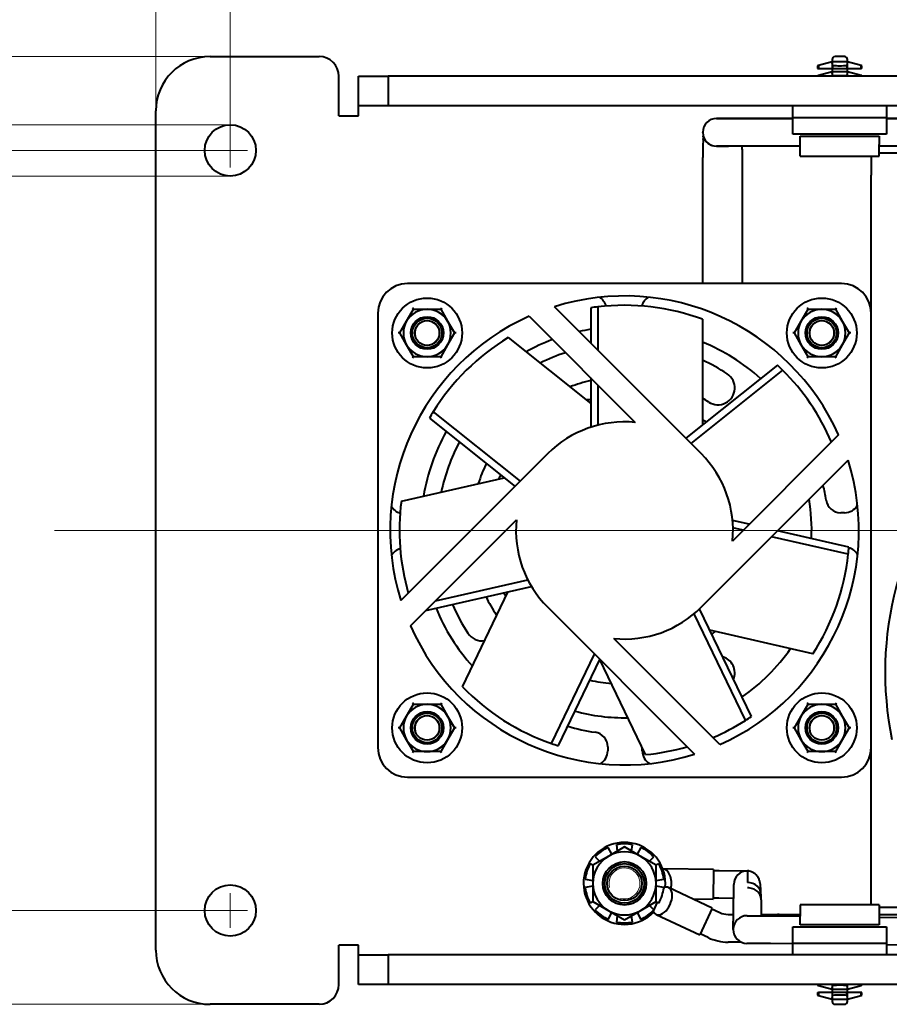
# Model space of a CAD drawing. Header units: millimetres. Extents: x 1 to 594, y -2 to 419.
# Tile 3 of 34: x 82 to 126, y 226 to 276. Entities that reach past the tile are written whole.
import ezdxf
from ezdxf.enums import TextEntityAlignment as Align
from ezdxf.lldxf.tags import DXFTag

# ---------------------------------------------------------------- set-up
doc = ezdxf.new("R2010")
doc.units = ezdxf.units.MM
for name, color, linetype in [('CABLAGGIO_2', 7, 'Continuous'), ('CB000604', 7, 'Continuous'), ('Default', 7, 'Continuous'), ('DV2_Default', 7, 'Continuous'), ('FS000018', 7, 'Continuous'), ('ME001043.02_REV.', 7, 'Continuous'), ('ME001044.02_REV.', 7, 'Continuous'), ('TO000152.00', 7, 'Continuous'), ('VI000004', 7, 'Continuous'), ('VI000018', 7, 'Continuous'), ('VI000050', 7, 'Continuous'), ('VN000022', 7, 'Continuous')]:
    doc.layers.add(name, color=color, linetype=linetype)
doc.styles.add('SEACAD_Solid_Edge_ISO', font='seiso.ttf')
doc.styles.add('SEACAD_Solid_Edge_ISO1_SymbolsI', font='semeci1.ttf')
doc.styles.add('SEACAD_Solid_Edge_ISOI', font='seisoi.ttf')
tags = doc.linetypes.add('CENTER2', pattern=[28.575, 19.05, -3.175, 3.175, -3.175]).pattern_tags.tags
tags[10:11] = [DXFTag(74, 4), DXFTag(75, 0), DXFTag(340, '0'), DXFTag(46, 0.0), DXFTag(50, 0.0), DXFTag(44, 0.0), DXFTag(45, 0.0)]
tags[8:9] = [DXFTag(74, 4), DXFTag(75, 0), DXFTag(340, '0'), DXFTag(46, 0.0), DXFTag(50, 0.0), DXFTag(44, 0.0), DXFTag(45, 0.0)]
tags[6:7] = [DXFTag(74, 4), DXFTag(75, 0), DXFTag(340, '0'), DXFTag(46, 0.0), DXFTag(50, 0.0), DXFTag(44, 0.0), DXFTag(45, 0.0)]
tags[4:5] = [DXFTag(74, 4), DXFTag(75, 0), DXFTag(340, '0'), DXFTag(46, 0.0), DXFTag(50, 0.0), DXFTag(44, 0.0), DXFTag(45, 0.0)]
doc.dimstyles.new('ISO', dxfattribs={"dimtxt": 3.5, "dimasz": 3.5, "dimexe": 1.75, "dimexo": 0, "dimgap": 0.875, "dimtad": 1, "dimlfac": 2, "dimtxsty": 'SEACAD_Solid_Edge_ISO', "dimblk1": '_SE_FILLED', "dimblk2": '_SE_FILLED', "dimsah": 1, "dimcen": 1.75, "dimadec": 1, "dimazin": 0, "dimtfac": 0.5, "dimtdec": 3, "dimtmove": 0, "dimatfit": 3, "dimfxl": 1, "dimarcsym": 0})

# ---------------------------------------------------------------- blocks, each defined once
blk = doc.blocks.new('SE2')
at = {"layer": 'CABLAGGIO_2', "color": 7, "linetype": 'Continuous', "lineweight": 40}
for p, q in [((117.387, 270.686), (118.792, 270.686)), ((118.092, 270.686), (117.387, 270.686)), ((119.392, 270.686), (118.092, 270.686)), ((118.792, 270.686), (121.262, 270.686)), ((121.262, 270.686), (119.392, 270.686)), ((126.012, 270.685), (144.762, 270.683)), ((144.762, 270.683), (126.012, 270.685)), ((116.692, 269.981), (116.692, 269.991)), ((118.791, 269.286), (117.386, 269.286)), ((117.386, 269.286), (117.391, 269.286)), ((117.391, 269.286), (117.991, 269.286)), ((117.991, 269.286), (117.996, 269.286)), ((121.637, 269.286), (118.791, 269.286)), ((145.137, 269.283), (125.637, 269.285)), ((118.691, 269.125), (118.691, 262.323)), ((116.691, 262.323), (116.691, 268.705))]:
    blk.add_line(p, q, dxfattribs=at)
for centre, radius, start, end in [((117.387, 269.991), 0.695, 89.9927, 179.9927), ((117.387, 269.991), 0.695, 89.9927, 179.9927), ((117.387, 269.981), 0.695, 179.9927, 269.9927), ((117.387, 269.981), 0.695, 195.8637, 269.9927), ((116.231, 269.709), 0.494, 350.4667, 9.5734), ((126.363, 268.887), 9.673, 175.6085, 181.0771), ((112.881, 269.201), 5.811, 359.2434, 0.8391)]:
    blk.add_arc(centre, radius, start, end, dxfattribs=at)
at = {"layer": 'CB000604', "color": 7, "linetype": 'Continuous', "lineweight": 40}
for p, q in [((117.233, 232.651), (114.685, 232.678)), ((117.233, 232.651), (117.217, 231.151)), ((117.233, 232.601), (117.519, 232.598)), ((117.519, 232.598), (118.783, 232.585)), ((118.783, 232.585), (118.817, 232.584)), ((118.817, 232.584), (118.964, 232.583)), ((118.964, 232.583), (118.957, 231.992)), ((118.246, 230.454), (118.261, 231.895)), ((116.187, 231.162), (117.217, 231.151)), ((117.504, 231.198), (117.218, 231.201)), ((118.254, 231.19), (117.504, 231.198)), ((119.653, 231.123), (119.646, 230.439)), ((119.653, 231.115), (119.653, 231.123)), ((118.237, 229.622), (118.246, 230.454)), ((119.646, 230.439), (119.645, 230.302)), ((118.94, 230.309), (120.145, 230.297)), ((120.145, 230.297), (121.637, 230.281)), ((125.637, 230.239), (145.137, 230.034)), ((118.237, 229.612), (118.237, 229.622)), ((120.13, 228.897), (118.925, 228.909)), ((121.262, 228.885), (120.13, 228.897)), ((144.762, 228.638), (126.012, 228.835))]:
    blk.add_line(p, q, dxfattribs=at)
for centre, start, end in [((118.956, 231.888), 89.3979, 179.3979), ((118.932, 229.614), 89.3979, 179.3979), ((118.932, 229.604), 179.3979, 269.3979)]:
    blk.add_arc(centre, 0.695, start, end, dxfattribs=at)
for centre, major_axis, ratio, start_param, end_param in [((114.678, 231.928), (-0.008, -0.75), 0.57735, 1.23479, 3.181162), ((118.904, 231.89), (-0.06, -0.692), 0.999744, 3.012379, 3.141593), ((118.951, 231.364), (-0.695, -0.026), 0.902444, 3.089165, 4.669678), ((119.542, 226.503), (0.057, 5.379), 0.022582, -0.536011, -0.444951)]:
    blk.add_ellipse(centre, major_axis=major_axis, ratio=ratio, start_param=start_param, end_param=end_param, dxfattribs=at)
for points, knots in [([(119.642, 231.45), (119.641, 231.48), (119.638, 231.566), (119.631, 231.7), (119.62, 231.833), (119.61, 231.925), (119.596, 232.003), (119.582, 232.062), (119.561, 232.127), (119.527, 232.205), (119.473, 232.295), (119.394, 232.388), (119.291, 232.471), (119.172, 232.536), (119.094, 232.556), (119.051, 232.566)], [0.0299807, 0.0299807, 0.0299807, 0.0299807, 0.0995571, 0.2573574, 0.4214443, 0.5795527, 0.6458578, 0.6928839, 0.7338792, 0.7737289, 0.8146892, 0.859766, 0.9079763, 0.9582247, 1, 1, 1, 1]), ([(119.653, 231.123), (119.654, 231.202), (119.637, 231.279), (119.586, 231.388), (119.565, 231.422), (119.515, 231.487), (119.486, 231.518), (119.391, 231.601), (119.314, 231.646), (119.147, 231.707), (119.055, 231.723), (118.964, 231.724)], [0, 0, 0, 0, 0.25, 0.25, 0.375, 0.375, 0.5, 0.5, 0.75, 0.75, 1, 1, 1, 1])]:
    blk.add_open_spline(points, degree=3, knots=knots, dxfattribs=at)
at = {"layer": 'DV2_Default', "color": 7, "linetype": 'CENTER2', "lineweight": 18}
for p, q in [((92.752, 269.948), (92.752, 268.198)), ((93.627, 269.073), (91.877, 269.073)), ((316.841, 249.823), (83.841, 249.823)), ((92.752, 231.449), (92.752, 229.699)), ((93.627, 230.574), (91.877, 230.574))]:
    blk.add_line(p, q, dxfattribs=at)
at = {"layer": 'FS000018', "color": 7, "linetype": 'Continuous', "lineweight": 40}
for p, q in [((123.874, 273.823), (123.399, 273.823)), ((122.555, 273.372), (122.512, 273.36)), ((122.512, 273.36), (122.512, 273.223)), ((123.249, 273.558), (122.555, 273.372)), ((122.555, 273.372), (122.555, 273.223)), ((123.249, 273.673), (123.249, 273.558)), ((124.024, 273.558), (123.249, 273.558)), ((123.249, 273.558), (123.249, 273.223)), ((123.273, 273.372), (123.249, 273.558)), ((123.273, 273.372), (123.273, 273.223)), ((124.024, 273.558), (124, 273.372)), ((124, 273.372), (124, 273.223)), ((124.024, 273.558), (124.024, 273.673)), ((124.718, 273.372), (124.024, 273.558)), ((124.024, 273.223), (124.024, 273.558)), ((124.762, 273.36), (124.718, 273.372)), ((124.718, 273.223), (124.718, 273.372)), ((124.762, 273.223), (124.762, 273.36)), ((122.512, 273.223), (122.555, 273.223)), ((122.512, 272.86), (122.555, 272.872)), ((122.512, 272.86), (122.512, 272.823)), ((122.555, 273.223), (123.249, 273.223)), ((123.249, 273.058), (122.555, 272.872)), ((122.555, 272.872), (122.555, 272.823)), ((123.249, 273.223), (123.249, 273.058)), ((123.249, 273.223), (123.273, 273.223)), ((124.024, 273.058), (123.249, 273.058)), ((123.273, 272.872), (123.249, 273.058)), ((123.249, 273.058), (123.249, 272.823)), ((123.273, 273.223), (124, 273.223)), ((123.273, 272.823), (123.273, 272.872)), ((124, 273.223), (124.024, 273.223)), ((124.024, 273.058), (124, 272.872)), ((124, 272.872), (124, 272.823)), ((124.024, 273.058), (124.024, 273.223)), ((124.024, 273.223), (124.718, 273.223)), ((124.718, 272.872), (124.024, 273.058)), ((124.024, 272.823), (124.024, 273.058)), ((124.762, 273.223), (124.718, 273.223)), ((124.762, 272.86), (124.718, 272.872)), ((124.718, 272.823), (124.718, 272.872)), ((124.762, 272.823), (124.762, 272.86)), ((121.262, 270.723), (121.262, 271.323)), ((126.012, 271.323), (126.012, 270.723)), ((126.012, 270.723), (121.262, 270.723)), ((121.262, 269.898), (121.262, 270.723)), ((126.012, 270.723), (126.012, 269.898)), ((126.012, 269.898), (121.262, 269.898)), ((121.262, 269.898), (121.262, 269.898)), ((126.012, 269.898), (121.262, 269.898)), ((121.637, 269.364), (121.637, 269.793)), ((121.637, 269.793), (125.637, 269.793)), ((125.637, 269.793), (125.637, 269.364)), ((126.012, 269.898), (126.012, 269.898)), ((121.637, 268.783), (121.637, 269.364)), ((125.637, 268.783), (125.637, 269.364)), ((121.637, 268.783), (125.637, 268.783)), ((125.637, 230.864), (121.637, 230.864)), ((121.637, 230.864), (121.637, 230.282)), ((125.637, 230.864), (125.637, 230.282)), ((121.637, 229.853), (121.637, 230.282)), ((125.637, 230.282), (125.637, 229.853)), ((121.262, 228.924), (121.262, 229.749)), ((121.262, 229.749), (126.012, 229.749)), ((121.262, 229.749), (126.012, 229.749)), ((121.262, 229.749), (121.262, 229.749)), ((125.637, 229.853), (121.637, 229.853)), ((126.012, 229.749), (126.012, 228.924)), ((126.012, 229.749), (126.012, 229.749)), ((121.262, 228.924), (126.012, 228.924)), ((121.262, 228.324), (121.262, 228.924)), ((126.012, 228.924), (126.012, 228.324)), ((122.512, 226.824), (122.512, 226.787)), ((122.512, 226.787), (122.555, 226.775)), ((122.512, 226.424), (122.555, 226.424)), ((122.512, 226.424), (122.512, 226.287)), ((122.555, 226.824), (122.555, 226.775)), ((122.555, 226.775), (123.249, 226.589)), ((122.555, 226.424), (122.555, 226.275)), ((123.249, 226.424), (122.555, 226.424)), ((123.249, 226.824), (123.249, 226.589)), ((123.249, 226.589), (123.273, 226.775)), ((123.249, 226.589), (123.249, 226.424)), ((123.249, 226.589), (124.024, 226.589)), ((123.249, 226.424), (123.249, 226.089)), ((123.273, 226.424), (123.249, 226.424)), ((123.273, 226.775), (123.273, 226.824)), ((124, 226.424), (123.273, 226.424)), ((123.273, 226.275), (123.273, 226.424)), ((124, 226.824), (124, 226.775)), ((124, 226.775), (124.024, 226.589)), ((124.024, 226.424), (124, 226.424)), ((124, 226.275), (124, 226.424)), ((124.024, 226.589), (124.024, 226.824)), ((124.024, 226.589), (124.718, 226.775)), ((124.024, 226.424), (124.024, 226.589)), ((124.718, 226.424), (124.024, 226.424)), ((124.024, 226.089), (124.024, 226.424)), ((124.718, 226.775), (124.718, 226.824)), ((124.762, 226.787), (124.718, 226.775)), ((124.762, 226.424), (124.718, 226.424)), ((124.718, 226.275), (124.718, 226.424)), ((124.762, 226.787), (124.762, 226.824)), ((124.762, 226.287), (124.762, 226.424)), ((122.512, 226.287), (122.555, 226.275)), ((122.555, 226.275), (123.249, 226.089)), ((123.249, 226.089), (123.273, 226.275)), ((123.249, 226.089), (123.249, 225.974)), ((123.249, 226.089), (124.024, 226.089)), ((124, 226.275), (124.024, 226.089)), ((124.024, 226.089), (124.718, 226.275)), ((124.024, 225.974), (124.024, 226.089)), ((124.718, 226.275), (124.762, 226.287)), ((123.399, 225.824), (123.874, 225.824))]:
    blk.add_line(p, q, dxfattribs=at)
for centre, start, end in [((123.399, 273.673), 90, 180), ((123.874, 273.673), 0, 90), ((123.399, 225.974), 180, 270), ((123.874, 225.974), 270, 0)]:
    blk.add_arc(centre, 0.15, start, end, dxfattribs=at)
for centre, major_axis in [((123.637, 273.769), (1.527, 0)), ((123.637, 273.269), (1.527, 0)), ((123.637, 226.378), (-1.527, 0)), ((123.637, 225.878), (-1.527, 0))]:
    blk.add_ellipse(centre, major_axis=major_axis, ratio=0.267949, start_param=4.472113, end_param=4.952665, dxfattribs=at)
at = {"layer": 'ME001043.02_REV.', "color": 7, "linetype": 'Continuous', "lineweight": 40}
for p, q in [((91.727, 273.823), (97.252, 273.823)), ((98.252, 270.823), (98.252, 272.823)), ((99.252, 272.823), (100.752, 272.823)), ((99.252, 271.323), (99.252, 272.823)), ((301.699, 272.823), (100.752, 272.823)), ((100.752, 272.823), (100.752, 271.323)), ((99.252, 270.823), (99.252, 271.323)), ((100.752, 271.323), (99.252, 271.323)), ((301.699, 271.323), (100.752, 271.323)), ((88.977, 228.573), (88.977, 271.073)), ((98.252, 270.823), (99.252, 270.823)), ((123.884, 250.723), (123.682, 250.723)), ((111.876, 238.86), (111.876, 238.657)), ((113.625, 238.665), (113.625, 238.827)), ((99.252, 228.824), (98.252, 228.824)), ((98.252, 226.823), (98.252, 228.824)), ((99.252, 228.324), (99.252, 228.824)), ((99.252, 228.324), (100.752, 228.324)), ((99.252, 226.824), (99.252, 228.324)), ((301.699, 228.324), (100.752, 228.324)), ((100.752, 228.324), (100.752, 226.824)), ((100.752, 226.824), (99.252, 226.824)), ((301.699, 226.824), (100.752, 226.824)), ((97.252, 225.823), (91.727, 225.823))]:
    blk.add_line(p, q, dxfattribs=at)
for centre, radius in [((92.752, 269.073), 1.3), ((102.726, 259.823), 0.75), ((102.726, 259.823), 0.625), ((122.726, 259.823), 0.75), ((122.726, 259.823), 0.625), ((102.726, 239.823), 0.75), ((102.726, 239.823), 0.625), ((122.726, 239.823), 0.75), ((122.726, 239.823), 0.625), ((112.726, 231.948), 1), ((112.726, 231.948), 0.875), ((92.752, 230.574), 1.3)]:
    blk.add_circle(centre, radius, dxfattribs=at)
for centre, radius, start, end in [((91.727, 271.073), 2.75, 90, 180), ((97.252, 272.823), 1, 0, 90), ((111.076, 260.982), 0.75, 16.0113, 59.7555), ((114.326, 260.989), 0.75, 120.4974, 164.2416), ((112.726, 249.823), 10.33, 99.5401, 102.8304), ((112.726, 249.823), 10.33, 110.7058, 118.8826), ((112.726, 249.823), 10.33, 48.1116, 67.454), ((112.726, 249.823), 9.487, 108.3868, 116.7528), ((112.726, 249.823), 9.487, 56.7198, 65.3243), ((112.726, 249.823), 7.779, 102.7148, 110.8191), ((117.463, 257.041), 0.854, 236.7198, 56.7198), ((110.972, 255.588), 0.854, 87.2157, 101.5786), ((112.726, 249.823), 7.779, 56.7198, 59.3905), ((112.726, 249.823), 6.879, 52.9821, 54.8483), ((112.726, 249.823), 10.33, 150.9687, 170.3111), ((112.726, 249.823), 9.487, 151.8251, 168.1814), ((112.726, 249.823), 7.779, 154.1434, 162.2477), ((112.726, 249.823), 6.879, 155.8392, 157.7054), ((112.726, 249.823), 10.33, 8.5603, 12.8304), ((112.726, 249.823), 9.487, 357.5394, 9.5691), ((123.682, 251.473), 0.75, 188.5603, 270), ((101.56, 251.423), 0.75, 210.4974, 254.2416), ((123.884, 251.473), 0.75, 270, 329.7555), ((112.726, 249.823), 7.779, 359.8577, 0.004), ((101.567, 248.174), 0.75, 106.0113, 149.7555), ((123.892, 248.223), 0.75, 30.4974, 74.2416), ((112.726, 249.823), 7.779, 205.572, 213.2802), ((112.726, 249.823), 6.879, 207.2678, 209.134), ((112.726, 249.823), 10.33, 202.3973, 221.7397), ((112.726, 249.823), 9.487, 203.2537, 213.2802), ((105.508, 245.086), 0.854, 29.5932, 33.2802), ((105.508, 245.086), 0.854, 213.2802, 278.9782), ((112.726, 249.823), 6.879, 310.1249, 311.9911), ((117.463, 242.606), 0.854, 338.0538, 73.3748), ((112.726, 249.823), 10.33, 305.2544, 324.5969), ((112.726, 249.823), 7.779, 257.0005, 265.1048), ((112.726, 249.823), 9.487, 254.6823, 271.0385), ((112.726, 249.823), 10.33, 253.8258, 261.6972), ((111.126, 238.86), 0.75, 0, 81.6972), ((111.126, 238.657), 0.75, 300.4974, 0), ((114.375, 238.665), 0.75, 180, 239.7555), ((91.727, 228.573), 2.75, 180, 270), ((97.252, 226.823), 1, 270, 0)]:
    blk.add_arc(centre, radius, start, end, dxfattribs=at)
at = {"layer": 'ME001043.02_REV.', "color": 7, "linetype": 'Continuous', "lineweight": 20}
for centre, radius in [((102.726, 259.823), 0.597), ((122.726, 259.823), 0.597), ((102.726, 239.823), 0.597), ((122.726, 239.823), 0.597), ((112.726, 231.948), 0.785)]:
    blk.add_arc(centre, radius, 255, 195, dxfattribs=at)
at = {"layer": 'ME001044.02_REV.', "color": 7, "linetype": 'Continuous', "lineweight": 40}
for p, q in [((142.726, 268.923), (125.637, 268.923)), ((125.226, 268.783), (125.226, 267.823)), ((125.226, 260.823), (125.226, 267.823)), ((125.226, 231.823), (125.226, 238.823)), ((125.226, 230.864), (125.226, 231.823)), ((142.726, 230.723), (125.637, 230.723))]:
    blk.add_line(p, q, dxfattribs=at)
at = {"layer": 'TO000152.00', "color": 7, "linetype": 'Continuous', "lineweight": 40}
for p, q in [((114.74, 231.741), (114.706, 231.668)), ((117.178, 230.7), (114.96, 231.734)), ((114.39, 230.991), (114.179, 230.539)), ((117.178, 230.7), (116.544, 229.34)), ((117.157, 230.654), (117.556, 230.468)), ((114.326, 230.375), (116.544, 229.34)), ((117.978, 230.375), (118.245, 230.375)), ((119.645, 230.375), (120.557, 230.375)), ((120.557, 230.375), (121.637, 230.375)), ((125.637, 230.375), (145.137, 230.375)), ((116.964, 229.2), (116.565, 229.386)), ((118.638, 228.975), (117.978, 228.975))]:
    blk.add_line(p, q, dxfattribs=at)
for centre, radius, start, end in [((142.834, 242.647), 16.901, 138.6984, 191.6517), ((112.726, 231.948), 2.075, 354.6138, 315.3862), ((117.978, 231.375), 1, 245, 270), ((120.557, 229.68), 0.695, 90, 117.5851), ((117.978, 231.375), 2.4, 245, 270)]:
    blk.add_arc(centre, radius, start, end, dxfattribs=at)
blk.add_ellipse((114.643, 231.055), major_axis=(-0.317, -0.68), ratio=0.57735, start_param=-0.485518, end_param=3.627111, dxfattribs=at)
at = {"layer": 'VI000004', "color": 7, "linetype": 'Continuous', "lineweight": 40}
for p, q in [((112.726, 233.796), (111.926, 233.334)), ((113.526, 233.334), (112.726, 233.796)), ((111.926, 233.334), (111.126, 232.872)), ((114.326, 232.872), (113.526, 233.334)), ((111.126, 232.872), (111.126, 231.948)), ((114.326, 231.948), (114.326, 232.872)), ((111.126, 231.948), (111.126, 231.025)), ((114.326, 231.025), (114.326, 231.948)), ((111.126, 231.025), (111.926, 230.563)), ((113.526, 230.563), (114.326, 231.025)), ((111.926, 230.563), (112.726, 230.101)), ((112.726, 230.101), (113.526, 230.563))]:
    blk.add_line(p, q, dxfattribs=at)
blk.add_circle((112.726, 231.948), 1.1, dxfattribs=at)
for start, end in [(60, 120), (120, 180), (0, 60), (180, 240), (300, 0), (240, 300)]:
    blk.add_arc((112.726, 231.948), 1.6, start, end, dxfattribs=at)
at = {"layer": 'VI000018', "color": 7, "linetype": 'Continuous', "lineweight": 40}
for p, q in [((112.318, 233.906), (112.363, 233.587)), ((113.088, 233.587), (113.133, 233.906)), ((112.088, 233.428), (111.904, 233.772)), ((113.547, 233.772), (113.364, 233.428)), ((111.128, 232.874), (110.989, 232.941)), ((111.245, 233.293), (111.463, 233.067)), ((113.988, 233.067), (114.206, 233.293)), ((114.462, 232.941), (114.323, 232.874)), ((110.737, 232.166), (111.126, 232.097)), ((114.326, 232.097), (114.714, 232.166)), ((111.126, 231.799), (110.737, 231.731)), ((114.714, 231.731), (114.326, 231.799)), ((110.989, 230.956), (111.128, 231.023)), ((114.323, 231.023), (114.462, 230.956)), ((111.463, 230.83), (111.245, 230.604)), ((111.904, 230.125), (112.088, 230.469)), ((113.364, 230.469), (113.547, 230.125)), ((114.206, 230.604), (113.988, 230.83)), ((112.363, 230.31), (112.318, 229.99)), ((113.133, 229.99), (113.088, 230.31))]:
    blk.add_line(p, q, dxfattribs=at)
for start, end in [(78.2403, 101.7597), (114.2403, 137.7597), (42.2403, 65.7597), (150.2403, 173.7597), (6.2403, 29.7597), (186.2403, 209.7597), (330.2403, 353.7597), (222.2403, 245.7597), (294.2403, 317.7597), (258.2403, 281.7597)]:
    blk.add_arc((112.726, 231.948), 2, start, end, dxfattribs=at)
at = {"layer": 'VI000050', "color": 7, "linetype": 'Continuous', "lineweight": 40}
for p, q in [((101.686, 260.423), (102.033, 261.023)), ((102.033, 261.023), (101.992, 261.093)), ((102.033, 261.023), (102.726, 261.023)), ((102.726, 261.023), (103.418, 261.023)), ((103.459, 261.093), (103.418, 261.023)), ((103.418, 261.023), (103.765, 260.423)), ((121.686, 260.423), (122.033, 261.023)), ((122.033, 261.023), (121.992, 261.093)), ((122.033, 261.023), (122.726, 261.023)), ((122.726, 261.023), (123.418, 261.023)), ((123.459, 261.093), (123.418, 261.023)), ((123.418, 261.023), (123.765, 260.423)), ((101.34, 259.823), (101.686, 260.423)), ((103.765, 260.423), (104.111, 259.823)), ((121.34, 259.823), (121.686, 260.423)), ((123.765, 260.423), (124.111, 259.823)), ((101.34, 259.823), (101.259, 259.823)), ((101.686, 259.223), (101.34, 259.823)), ((104.111, 259.823), (103.765, 259.223)), ((104.192, 259.823), (104.111, 259.823)), ((121.34, 259.823), (121.259, 259.823)), ((121.686, 259.223), (121.34, 259.823)), ((124.111, 259.823), (123.765, 259.223)), ((124.192, 259.823), (124.111, 259.823)), ((102.033, 258.623), (101.686, 259.223)), ((103.765, 259.223), (103.418, 258.623)), ((122.033, 258.623), (121.686, 259.223)), ((123.765, 259.223), (123.418, 258.623)), ((102.033, 258.623), (101.992, 258.554)), ((102.726, 258.623), (102.033, 258.623)), ((103.418, 258.623), (102.726, 258.623)), ((103.459, 258.554), (103.418, 258.623)), ((122.033, 258.623), (121.992, 258.554)), ((122.726, 258.623), (122.033, 258.623)), ((123.418, 258.623), (122.726, 258.623)), ((123.459, 258.554), (123.418, 258.623)), ((101.686, 240.423), (102.033, 241.023)), ((102.033, 241.023), (101.992, 241.093)), ((102.033, 241.023), (102.726, 241.023)), ((102.726, 241.023), (103.418, 241.023)), ((103.459, 241.093), (103.418, 241.023)), ((103.418, 241.023), (103.765, 240.423)), ((121.686, 240.423), (122.033, 241.023)), ((122.033, 241.023), (121.992, 241.093)), ((122.033, 241.023), (122.726, 241.023)), ((122.726, 241.023), (123.418, 241.023)), ((123.459, 241.093), (123.418, 241.023)), ((123.418, 241.023), (123.765, 240.423)), ((101.34, 239.823), (101.686, 240.423)), ((103.765, 240.423), (104.111, 239.823)), ((121.34, 239.823), (121.686, 240.423)), ((123.765, 240.423), (124.111, 239.823)), ((101.34, 239.823), (101.259, 239.823)), ((101.686, 239.223), (101.34, 239.823)), ((104.111, 239.823), (103.765, 239.223)), ((104.192, 239.823), (104.111, 239.823)), ((121.34, 239.823), (121.259, 239.823)), ((121.686, 239.223), (121.34, 239.823)), ((124.111, 239.823), (123.765, 239.223)), ((124.192, 239.823), (124.111, 239.823)), ((102.033, 238.623), (101.686, 239.223)), ((103.765, 239.223), (103.418, 238.623)), ((122.033, 238.623), (121.686, 239.223)), ((123.765, 239.223), (123.418, 238.623)), ((102.033, 238.623), (101.992, 238.554)), ((102.726, 238.623), (102.033, 238.623)), ((103.418, 238.623), (102.726, 238.623)), ((103.459, 238.554), (103.418, 238.623)), ((122.033, 238.623), (121.992, 238.554)), ((122.726, 238.623), (122.033, 238.623)), ((123.418, 238.623), (122.726, 238.623)), ((123.459, 238.554), (123.418, 238.623))]:
    blk.add_line(p, q, dxfattribs=at)
for centre, radius in [((102.726, 259.823), 1.77), ((122.726, 259.823), 1.77), ((102.726, 259.823), 0.825), ((122.726, 259.823), 0.825), ((102.726, 239.823), 1.77), ((122.726, 239.823), 1.77), ((102.726, 239.823), 0.825), ((122.726, 239.823), 0.825)]:
    blk.add_circle(centre, radius, dxfattribs=at)
for centre, start, end in [((102.726, 259.823), 90, 150), ((102.726, 259.823), 30, 90), ((122.726, 259.823), 90, 150), ((122.726, 259.823), 30, 90), ((102.726, 259.823), 150, 210), ((102.726, 259.823), 330, 30), ((122.726, 259.823), 150, 210), ((122.726, 259.823), 330, 30), ((102.726, 259.823), 210, 270), ((102.726, 259.823), 270, 330), ((122.726, 259.823), 210, 270), ((122.726, 259.823), 270, 330), ((102.726, 239.823), 90, 150), ((102.726, 239.823), 30, 90), ((122.726, 239.823), 90, 150), ((122.726, 239.823), 30, 90), ((102.726, 239.823), 150, 210), ((102.726, 239.823), 330, 30), ((122.726, 239.823), 150, 210), ((122.726, 239.823), 330, 30), ((102.726, 239.823), 210, 270), ((102.726, 239.823), 270, 330), ((122.726, 239.823), 210, 270), ((122.726, 239.823), 270, 330)]:
    blk.add_arc(centre, 1.2, start, end, dxfattribs=at)
at = {"layer": 'VN000022', "color": 7, "linetype": 'Continuous', "lineweight": 40}
for p, q in [((123.726, 262.323), (101.726, 262.323)), ((100.226, 260.823), (100.226, 238.823)), ((116.615, 253.713), (109.173, 261.154)), ((111.013, 261.098), (111.013, 259.314)), ((111.377, 261.147), (111.377, 258.95)), ((125.226, 238.823), (125.226, 260.823)), ((107.89, 260.669), (113.262, 255.297)), ((116.686, 260.517), (116.686, 255.172)), ((106.835, 259.587), (111.013, 256.255)), ((120.473, 258.191), (115.835, 254.493)), ((120.738, 257.938), (116.093, 254.234)), ((111.013, 257.546), (111.013, 255.05)), ((111.377, 257.182), (111.377, 255.156)), ((103.032, 255.829), (107.439, 252.315)), ((102.844, 255.514), (107.18, 252.056)), ((123.571, 254.659), (118.199, 249.287)), ((108.836, 253.713), (101.395, 246.271)), ((116.615, 245.934), (124.057, 253.376)), ((101.419, 251.305), (106.63, 252.495)), ((101.88, 244.988), (107.252, 250.36)), ((119.049, 250.136), (118.202, 250.33)), ((118.745, 249.833), (118.224, 249.951)), ((124.065, 248.618), (120.184, 249.504)), ((124.098, 248.984), (120.488, 249.808)), ((102.662, 245.77), (108.011, 246.991)), ((103.146, 246.254), (107.827, 247.322)), ((104.517, 241.907), (106.836, 246.723)), ((108.836, 245.934), (116.278, 238.492)), ((119.16, 240.408), (116.536, 245.857)), ((118.854, 240.206), (116.254, 245.604)), ((122.27, 243.582), (117.059, 244.772)), ((117.561, 238.978), (112.189, 244.35)), ((109.027, 239.036), (111.207, 243.563)), ((109.376, 238.923), (111.48, 243.291)), ((113.797, 238.47), (111.478, 243.286)), ((101.726, 237.323), (123.726, 237.323))]:
    blk.add_line(p, q, dxfattribs=at)
for centre, radius, start, end in [((101.726, 260.823), 1.5, 90, 180), ((123.726, 260.823), 1.5, 0, 90), ((112.726, 249.823), 11.875, 24.029, 107.4089), ((112.726, 249.823), 11.404, 96.7907, 98.6348), ((112.726, 249.823), 11.404, 69.6759, 96.7907), ((112.726, 249.823), 11.875, 114.029, 197.4089), ((112.726, 249.823), 11.404, 121.1045, 148.2192), ((112.726, 249.823), 11.404, 45.3621, 47.2063), ((112.726, 249.823), 11.404, 23.1183, 45.3621), ((112.726, 249.823), 11.404, 148.2192, 150.0634), ((112.726, 249.823), 5.5, 84.4006, 135), ((112.726, 249.823), 5.5, 354.4006, 45), ((112.726, 249.823), 11.875, 294.029, 17.4089), ((112.726, 249.823), 11.404, 172.533, 196.1639), ((112.726, 249.823), 5.5, 174.4006, 225), ((112.726, 249.823), 11.404, 353.9335, 355.7777), ((112.726, 249.823), 11.404, 326.8187, 353.9335), ((112.726, 249.823), 5.5, 264.4006, 315), ((112.726, 249.823), 11.875, 204.029, 287.4089), ((112.726, 249.823), 11.404, 223.9616, 251.0764), ((112.726, 249.823), 11.404, 302.505, 304.3491), ((112.726, 249.823), 11.404, 293.1183, 302.505), ((112.726, 249.823), 11.404, 251.0764, 252.9205), ((112.726, 249.823), 11.404, 275.3902, 286.1639), ((101.726, 238.823), 1.5, 180, 270), ((123.726, 238.823), 1.5, 270, 0)]:
    blk.add_arc(centre, radius, start, end, dxfattribs=at)
blk = doc.blocks.new('DMBLK15')
at = {"layer": 'Default', "linetype": 'Continuous', "lineweight": 18}
for points in [[(92.477, 308.244), (88.977, 307.661), (92.477, 307.077)], [(309.974, 308.244), (309.974, 307.077), (313.474, 307.661)]]:
    blk.add_hatch(color=7, dxfattribs=at).paths.add_polyline_path(points)
at = {"layer": 'Default', "color": 7, "linetype": 'Continuous', "lineweight": 18}
for p, q in [((88.977, 271.073), (88.977, 309.411)), ((313.474, 271.073), (313.474, 309.411)), ((313.474, 307.661), (88.977, 307.661))]:
    blk.add_line(p, q, dxfattribs=at)
at = {"layer": 'Default', "color": 7, "linetype": 'Continuous', "lineweight": 18, "style": 'SEACAD_Solid_Edge_ISOI'}
blk.add_text('449', height=3.5, dxfattribs=at).set_placement((197.964, 312.036), align=Align.TOP_LEFT)
blk = doc.blocks.new('_SE_FILLED')
at = {"color": 0}
blk.add_line((0, 0), (-1, 0), dxfattribs=at)
blk.add_solid([(0, 0), (-1, -0.1665), (-1, 0.1665), (0, 0)], dxfattribs=at)
blk = doc.blocks.new('DMBLK16')
at = {"layer": 'Default', "linetype": 'Continuous', "lineweight": 18}
for points in [[(96.252, 301.244), (92.752, 300.661), (96.252, 300.077)], [(306.199, 301.244), (306.199, 300.077), (309.699, 300.661)]]:
    blk.add_hatch(color=7, dxfattribs=at).paths.add_polyline_path(points)
at = {"layer": 'Default', "color": 7, "linetype": 'Continuous', "lineweight": 18}
for p, q in [((92.752, 269.073), (92.752, 302.411)), ((309.699, 269.073), (309.699, 302.411)), ((92.752, 300.661), (309.699, 300.661))]:
    blk.add_line(p, q, dxfattribs=at)
at = {"layer": 'Default', "color": 7, "linetype": 'Continuous', "lineweight": 18, "style": 'SEACAD_Solid_Edge_ISOI'}
for s, p in [('434', (198.163, 305.036)), ('=   =', (197.01, 299.786))]:
    blk.add_text(s, height=3.5, dxfattribs=at).set_placement(p, align=Align.TOP_LEFT)
blk = doc.blocks.new('DMBLK17')
at = {"layer": 'Default', "linetype": 'Continuous', "lineweight": 18}
for points in [[(30.371, 270.323), (31.538, 270.323), (30.955, 273.823)], [(30.371, 229.323), (30.955, 225.823), (31.538, 229.323)]]:
    blk.add_hatch(color=7, dxfattribs=at).paths.add_polyline_path(points)
at = {"layer": 'Default', "color": 7, "linetype": 'Continuous', "lineweight": 18}
for p, q in [((91.727, 273.823), (29.205, 273.823)), ((30.955, 273.823), (30.955, 225.823)), ((91.727, 225.823), (29.205, 225.823))]:
    blk.add_line(p, q, dxfattribs=at)
at = {"layer": 'Default', "color": 7, "linetype": 'Continuous', "lineweight": 18, "style": 'SEACAD_Solid_Edge_ISOI'}
blk.add_text('96', height=3.5, rotation=90, dxfattribs=at).set_placement((26.58, 247.676), align=Align.TOP_LEFT)
blk = doc.blocks.new('DMBLK18')
at = {"layer": 'Default', "linetype": 'Continuous', "lineweight": 18}
for points in [[(37.371, 265.573), (38.538, 265.573), (37.955, 269.073)], [(37.371, 234.074), (37.955, 230.574), (38.538, 234.074)]]:
    blk.add_hatch(color=7, dxfattribs=at).paths.add_polyline_path(points)
at = {"layer": 'Default', "color": 7, "linetype": 'Continuous', "lineweight": 18}
for p, q in [((92.752, 269.073), (36.205, 269.073)), ((37.955, 269.073), (37.955, 230.574)), ((92.752, 230.574), (36.205, 230.574))]:
    blk.add_line(p, q, dxfattribs=at)
at = {"layer": 'Default', "color": 7, "linetype": 'Continuous', "lineweight": 18, "style": 'SEACAD_Solid_Edge_ISOI'}
for s, p in [('=   =', (38.83, 245.608)), ('77', (33.58, 247.318))]:
    blk.add_text(s, height=3.5, rotation=90, dxfattribs=at).set_placement(p, align=Align.TOP_LEFT)
blk = doc.blocks.new('DMBLK19')
at = {"layer": 'Default', "linetype": 'Continuous', "lineweight": 18}
for points in [[(49.858, 273.873), (50.441, 270.373), (51.025, 273.873)], [(49.858, 264.273), (51.025, 264.273), (50.441, 267.773)]]:
    blk.add_hatch(color=7, dxfattribs=at).paths.add_polyline_path(points)
at = {"layer": 'Default', "color": 7, "linetype": 'Continuous', "lineweight": 18}
for p, q in [((50.441, 325.326), (50.441, 260.773)), ((92.752, 270.373), (48.691, 270.373)), ((92.752, 267.773), (48.691, 267.773))]:
    blk.add_line(p, q, dxfattribs=at)
for s, style, p in [('5,2', 'SEACAD_Solid_Edge_ISOI', (46.066, 318.93)), ('N°4 Fori / Holes ', 'SEACAD_Solid_Edge_ISOI', (46.066, 282.244)), ('O', 'SEACAD_Solid_Edge_ISO1_SymbolsI', (46.066, 312.933))]:
    blk.add_text(s, height=3.5, rotation=90, dxfattribs=dict(at, style=style)).set_placement(p, align=Align.TOP_LEFT)

msp = doc.modelspace()

# ---------------------------------------------------------------- block references
at = {"layer": 'Default'}
msp.add_blockref('SE2', (0, 0), dxfattribs=at)

# ---------------------------------------------------------------- dimensions: what is measured, and where the dimension line sits
at = {"layer": 'Default', "color": 7, "linetype": 'Continuous', "lineweight": 18}
for base, p1, p2, angle, text, override, picture, middle in [((50.4415, 267.7726), (92.7518, 270.3726), (92.7518, 267.7726), 270, '\\A1;N°4 Fori / Holes %%c<>', {"dimtolj": 1}, 'DMBLK19', (50.4415, 281.0195)), ((92.7518, 300.6608), (92.7518, 269.0726), (309.6994, 269.0726), 0, '\\A1;<>\\X=   =', {"dimdec": 0}, 'DMBLK16', (201.2256, 300.6608))]:
    dim = msp.add_linear_dim(base=base, p1=p1, p2=p2, angle=angle, text=text, dimstyle='ISO', override=override, dxfattribs=at)
    dim.commit()
    dim.dimension.update_dxf_attribs({"geometry": picture, "text_midpoint": middle, "dimtype": 161})
dim = msp.add_linear_dim(base=(88.9768, 307.6608), p1=(313.4744, 271.0734), p2=(88.9768, 271.0734), text='\\A1;<>', dimstyle='ISO', dxfattribs=at)
dim.commit()
dim.dimension.update_dxf_attribs({"geometry": 'DMBLK15', "text_midpoint": (201.2256, 307.6608), "dimtype": 160})
for base, p1, p2, angle, text, picture, middle, dimtype in [((30.9547, 225.8234), (91.7268, 273.8234), (97.2518, 225.8234), 90, '\\A1;<>', 'DMBLK17', (30.9547, 249.8234), 160), ((37.9547, 269.0726), (92.7518, 269.0726), (92.7518, 230.5743), 270, '\\A1;<>\\X=   =', 'DMBLK18', (37.9547, 249.8234), 161)]:
    dim = msp.add_linear_dim(base=base, p1=p1, p2=p2, angle=angle, text=text, dimstyle='ISO', dxfattribs=at)
    dim.commit()
    dim.dimension.update_dxf_attribs({"geometry": picture, "text_midpoint": middle, "dimtype": dimtype})

doc.saveas('drawing.dxf')
